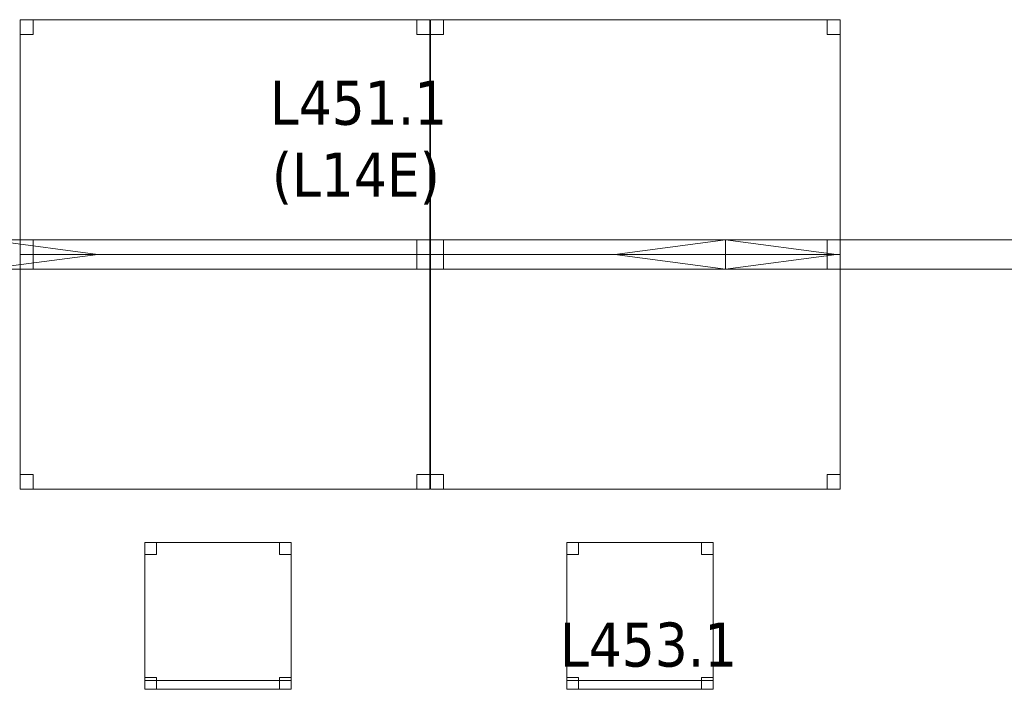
# Model space of a CAD drawing. Header units: metres. Extents: x 397.7 to 427.5, y 12.7 to 28.4.
# Tile 118 of 133: x 412.6 to 415.9, y 14.6 to 16.9. Entities that reach past the tile are written whole.
import ezdxf

# ---------------------------------------------------------------- set-up
doc = ezdxf.new("R2010")
doc.units = ezdxf.units.M
for name, color, linetype, lineweight in [('02_MOBILIARIO', 7, 'Continuous', 18), ('A-DETL-____-MBND', 7, 'Continuous', 18), ('A-DETL-GENF-OTLN', 7, 'Continuous', 18), ('E-LITE-EQPM-IDEN', 7, 'Continuous', 30)]:
    doc.layers.add(name, color=color, linetype=linetype, lineweight=lineweight)
doc.styles.add('Tahoma_4', font='tahoma.ttf', dxfattribs={"height": 0.15})

# ---------------------------------------------------------------- blocks, each defined once
blk = doc.blocks.new('Family - Taula 140X80_P4-153763-07_ENLLUMENAT_P4')
at = {"layer": 'A-DETL-____-MBND', "color": 253, "true_color": 0xaaaaaa}
for p, q in [((0, 0.8001), (0.0437, 0.8001)), ((0, 0.7501), (0, 0.8001)), ((0.0437, 0.8001), (0, 0.8001)), ((0, 0.8001), (0, 0.7501)), ((0, 0.8001), (1.3973, 0.8001)), ((0, 0), (0, 0.8001)), ((1.3973, 0.8001), (0, 0.8001)), ((0, 0.8001), (0, 0)), ((0.0437, 0.8001), (0.0437, 0.7501)), ((0.0437, 0.7501), (0.0437, 0.8001)), ((1.3536, 0.8001), (1.3973, 0.8001)), ((1.3536, 0.7501), (1.3536, 0.8001)), ((1.3973, 0.8001), (1.3536, 0.8001)), ((1.3536, 0.8001), (1.3536, 0.7501)), ((1.3973, 0.8001), (1.3973, 0)), ((1.3973, 0), (1.3973, 0.8001)), ((1.3973, 0.8001), (1.3973, 0.7501)), ((1.3973, 0.7501), (1.3973, 0.8001)), ((0.0437, 0.7501), (0, 0.7501)), ((0, 0.7501), (0.0437, 0.7501)), ((1.3973, 0.7501), (1.3536, 0.7501)), ((1.3536, 0.7501), (1.3973, 0.7501)), ((0, 0.05), (0.0437, 0.05)), ((0, 0), (0, 0.05)), ((0.0437, 0.05), (0, 0.05)), ((0, 0.05), (0, 0)), ((0.0437, 0.05), (0.0437, 0)), ((0.0437, 0), (0.0437, 0.05)), ((1.3536, 0.05), (1.3973, 0.05)), ((1.3536, 0), (1.3536, 0.05)), ((1.3973, 0.05), (1.3536, 0.05)), ((1.3536, 0.05), (1.3536, 0)), ((1.3973, 0.05), (1.3973, 0)), ((1.3973, 0), (1.3973, 0.05)), ((0, 0), (1.3973, 0)), ((0.0437, 0), (0, 0)), ((0, 0), (0.0437, 0)), ((1.3973, 0), (1.3536, 0)), ((1.3536, 0), (1.3973, 0)), ((1.3973, 0), (0, 0))]:
    blk.add_line(p, q, dxfattribs=at)
blk = doc.blocks.new('Family - Taula 140X80_P4-153923-07_ENLLUMENAT_P4')
at = {"layer": 'A-DETL-____-MBND', "color": 253, "true_color": 0xaaaaaa}
for p, q in [((0, 0.8001), (1.3973, 0.8001)), ((0, 0), (0, 0.8001)), ((1.3973, 0.8001), (0, 0.8001)), ((0, 0.8001), (0, 0)), ((0, 0.8001), (0.0437, 0.8001)), ((0, 0.7501), (0, 0.8001)), ((0.0437, 0.8001), (0, 0.8001)), ((0, 0.8001), (0, 0.7501)), ((0.0437, 0.8001), (0.0437, 0.7501)), ((0.0437, 0.7501), (0.0437, 0.8001)), ((1.3536, 0.8001), (1.3973, 0.8001)), ((1.3536, 0.7501), (1.3536, 0.8001)), ((1.3973, 0.8001), (1.3536, 0.8001)), ((1.3536, 0.8001), (1.3536, 0.7501)), ((1.3973, 0.8001), (1.3973, 0)), ((1.3973, 0), (1.3973, 0.8001)), ((1.3973, 0.8001), (1.3973, 0.7501)), ((1.3973, 0.7501), (1.3973, 0.8001)), ((0.0437, 0.7501), (0, 0.7501)), ((0, 0.7501), (0.0437, 0.7501)), ((1.3973, 0.7501), (1.3536, 0.7501)), ((1.3536, 0.7501), (1.3973, 0.7501)), ((0, 0.05), (0.0437, 0.05)), ((0, 0), (0, 0.05)), ((0.0437, 0.05), (0, 0.05)), ((0, 0.05), (0, 0)), ((0.0437, 0.05), (0.0437, 0)), ((0.0437, 0), (0.0437, 0.05)), ((1.3536, 0.05), (1.3973, 0.05)), ((1.3536, 0), (1.3536, 0.05)), ((1.3973, 0.05), (1.3536, 0.05)), ((1.3536, 0.05), (1.3536, 0)), ((1.3973, 0.05), (1.3973, 0)), ((1.3973, 0), (1.3973, 0.05)), ((0, 0), (1.3973, 0)), ((0.0437, 0), (0, 0)), ((0, 0), (0.0437, 0)), ((1.3973, 0), (1.3536, 0)), ((1.3536, 0), (1.3973, 0)), ((1.3973, 0), (0, 0))]:
    blk.add_line(p, q, dxfattribs=at)
blk = doc.blocks.new('Family - Cadira d_Oficina_P4-154066-07_ENLLUMENAT_P4')
at = {"layer": 'A-DETL-____-MBND', "color": 253, "true_color": 0xaaaaaa}
for p, q in [((0, 0.46), (0, 0.5)), ((0, 0.5), (0.04, 0.5)), ((0.04, 0.5), (0, 0.5)), ((0, 0.5), (0, 0.46)), ((0, 0.5), (0.5, 0.5)), ((0, 0), (0, 0.5)), ((0.5, 0.5), (0, 0.5)), ((0, 0.5), (0, 0)), ((0.04, 0.5), (0.04, 0.46)), ((0.04, 0.46), (0.04, 0.5)), ((0.46, 0.46), (0.46, 0.5)), ((0.46, 0.5), (0.5, 0.5)), ((0.5, 0.5), (0.46, 0.5)), ((0.46, 0.5), (0.46, 0.46)), ((0.5, 0.5), (0.5, 0.46)), ((0.5, 0.46), (0.5, 0.5)), ((0.5, 0.5), (0.5, 0)), ((0.5, 0), (0.5, 0.5)), ((0.04, 0.46), (0, 0.46)), ((0, 0.46), (0.04, 0.46)), ((0.5, 0.46), (0.46, 0.46)), ((0.46, 0.46), (0.5, 0.46)), ((0, 0), (0, 0.04)), ((0, 0.04), (0.04, 0.04)), ((0.04, 0.04), (0, 0.04)), ((0, 0.04), (0, 0)), ((0.04, 0.04), (0.04, 0)), ((0.04, 0), (0.04, 0.04)), ((0.46, 0), (0.46, 0.04)), ((0.46, 0.04), (0.5, 0.04)), ((0.5, 0.04), (0.46, 0.04)), ((0.46, 0.04), (0.46, 0)), ((0.5, 0.04), (0.5, 0)), ((0.5, 0), (0.5, 0.04)), ((0, 0), (0, 0.03)), ((0, 0.03), (0.5, 0.03)), ((0.5, 0.03), (0, 0.03)), ((0, 0.03), (0, 0)), ((0.04, 0), (0, 0)), ((0, 0), (0.04, 0)), ((0, 0), (0.5, 0)), ((0.5, 0), (0, 0)), ((0.5, 0), (0.46, 0)), ((0.5, 0.03), (0.5, 0)), ((0.5, 0), (0.5, 0.03)), ((0.5, 0), (0, 0)), ((0, 0), (0.5, 0)), ((0.46, 0), (0.5, 0))]:
    blk.add_line(p, q, dxfattribs=at)
blk = doc.blocks.new('Family - Cadira d_Oficina_P4-154198-07_ENLLUMENAT_P4')
at = {"layer": 'A-DETL-____-MBND', "color": 253, "true_color": 0xaaaaaa}
for p, q in [((0, 0.5), (0.5, 0.5)), ((0, 0), (0, 0.5)), ((0.5, 0.5), (0, 0.5)), ((0, 0.5), (0, 0)), ((0, 0.46), (0, 0.5)), ((0, 0.5), (0.04, 0.5)), ((0.04, 0.5), (0, 0.5)), ((0, 0.5), (0, 0.46)), ((0.04, 0.5), (0.04, 0.46)), ((0.04, 0.46), (0.04, 0.5)), ((0.46, 0.46), (0.46, 0.5)), ((0.46, 0.5), (0.5, 0.5)), ((0.5, 0.5), (0.46, 0.5)), ((0.46, 0.5), (0.46, 0.46)), ((0.5, 0.5), (0.5, 0.46)), ((0.5, 0.46), (0.5, 0.5)), ((0.5, 0.5), (0.5, 0)), ((0.5, 0), (0.5, 0.5)), ((0.04, 0.46), (0, 0.46)), ((0, 0.46), (0.04, 0.46)), ((0.5, 0.46), (0.46, 0.46)), ((0.46, 0.46), (0.5, 0.46)), ((0, 0), (0, 0.04)), ((0, 0.04), (0.04, 0.04)), ((0.04, 0.04), (0, 0.04)), ((0, 0.04), (0, 0)), ((0.04, 0.04), (0.04, 0)), ((0.04, 0), (0.04, 0.04)), ((0.46, 0), (0.46, 0.04)), ((0.46, 0.04), (0.5, 0.04)), ((0.5, 0.04), (0.46, 0.04)), ((0.46, 0.04), (0.46, 0)), ((0.5, 0.04), (0.5, 0)), ((0.5, 0), (0.5, 0.04)), ((0, 0), (0, 0.03)), ((0, 0.03), (0.5, 0.03)), ((0.5, 0.03), (0, 0.03)), ((0, 0.03), (0, 0)), ((0.04, 0), (0, 0)), ((0, 0), (0.04, 0)), ((0, 0), (0.5, 0)), ((0.5, 0), (0, 0)), ((0.5, 0), (0.46, 0)), ((0.5, 0.03), (0.5, 0)), ((0.5, 0), (0.5, 0.03)), ((0.5, 0), (0, 0)), ((0, 0), (0.5, 0)), ((0.46, 0), (0.5, 0))]:
    blk.add_line(p, q, dxfattribs=at)
blk = doc.blocks.new('Family - Taula 140X80_P4-154395-07_ENLLUMENAT_P4')
at = {"layer": 'A-DETL-____-MBND', "color": 253, "true_color": 0xaaaaaa}
for p, q in [((0, 0.7501), (0, 0.8001)), ((0, 0.8001), (0.0437, 0.8001)), ((0.0437, 0.8001), (0, 0.8001)), ((0, 0.8001), (0, 0.7501)), ((0, 0), (0, 0.8001)), ((0, 0.8001), (1.3973, 0.8001)), ((1.3973, 0.8001), (0, 0.8001)), ((0, 0.8001), (0, 0)), ((0.0437, 0.8001), (0.0437, 0.7501)), ((0.0437, 0.7501), (0.0437, 0.8001)), ((1.3536, 0.7501), (1.3536, 0.8001)), ((1.3536, 0.8001), (1.3973, 0.8001)), ((1.3973, 0.8001), (1.3536, 0.8001)), ((1.3536, 0.8001), (1.3536, 0.7501)), ((1.3973, 0.8001), (1.3973, 0.7501)), ((1.3973, 0.7501), (1.3973, 0.8001)), ((1.3973, 0.8001), (1.3973, 0)), ((1.3973, 0), (1.3973, 0.8001)), ((0.0437, 0.7501), (0, 0.7501)), ((0, 0.7501), (0.0437, 0.7501)), ((1.3973, 0.7501), (1.3536, 0.7501)), ((1.3536, 0.7501), (1.3973, 0.7501)), ((0, 0), (0, 0.05)), ((0, 0.05), (0.0437, 0.05)), ((0.0437, 0.05), (0, 0.05)), ((0, 0.05), (0, 0)), ((0.0437, 0.05), (0.0437, 0)), ((0.0437, 0), (0.0437, 0.05)), ((1.3536, 0), (1.3536, 0.05)), ((1.3536, 0.05), (1.3973, 0.05)), ((1.3973, 0.05), (1.3536, 0.05)), ((1.3536, 0.05), (1.3536, 0)), ((1.3973, 0.05), (1.3973, 0)), ((1.3973, 0), (1.3973, 0.05)), ((0.0437, 0), (0, 0)), ((0, 0), (0.0437, 0)), ((1.3973, 0), (0, 0)), ((0, 0), (1.3973, 0)), ((1.3973, 0), (1.3536, 0)), ((1.3536, 0), (1.3973, 0))]:
    blk.add_line(p, q, dxfattribs=at)
blk = doc.blocks.new('Family - Taula 140X80_P4-154496-07_ENLLUMENAT_P4')
at = {"layer": 'A-DETL-____-MBND', "color": 253, "true_color": 0xaaaaaa}
for p, q in [((0, 0.7501), (0, 0.8001)), ((0, 0.8001), (0.0437, 0.8001)), ((0.0437, 0.8001), (0, 0.8001)), ((0, 0.8001), (0, 0.7501)), ((0, 0), (0, 0.8001)), ((0, 0.8001), (1.3973, 0.8001)), ((1.3973, 0.8001), (0, 0.8001)), ((0, 0.8001), (0, 0)), ((0.0437, 0.8001), (0.0437, 0.7501)), ((0.0437, 0.7501), (0.0437, 0.8001)), ((1.3536, 0.7501), (1.3536, 0.8001)), ((1.3536, 0.8001), (1.3973, 0.8001)), ((1.3973, 0.8001), (1.3536, 0.8001)), ((1.3536, 0.8001), (1.3536, 0.7501)), ((1.3973, 0.8001), (1.3973, 0)), ((1.3973, 0), (1.3973, 0.8001)), ((1.3973, 0.8001), (1.3973, 0.7501)), ((1.3973, 0.7501), (1.3973, 0.8001)), ((0.0437, 0.7501), (0, 0.7501)), ((0, 0.7501), (0.0437, 0.7501)), ((1.3973, 0.7501), (1.3536, 0.7501)), ((1.3536, 0.7501), (1.3973, 0.7501)), ((0, 0), (0, 0.05)), ((0, 0.05), (0.0437, 0.05)), ((0.0437, 0.05), (0, 0.05)), ((0, 0.05), (0, 0)), ((0.0437, 0.05), (0.0437, 0)), ((0.0437, 0), (0.0437, 0.05)), ((1.3536, 0), (1.3536, 0.05)), ((1.3536, 0.05), (1.3973, 0.05)), ((1.3973, 0.05), (1.3536, 0.05)), ((1.3536, 0.05), (1.3536, 0)), ((1.3973, 0.05), (1.3973, 0)), ((1.3973, 0), (1.3973, 0.05)), ((0.0437, 0), (0, 0)), ((0, 0), (0.0437, 0)), ((1.3973, 0), (0, 0)), ((0, 0), (1.3973, 0)), ((1.3973, 0), (1.3536, 0)), ((1.3536, 0), (1.3973, 0))]:
    blk.add_line(p, q, dxfattribs=at)
blk = doc.blocks.new('LONDR55-XX_ZZ-ARQ-CAA-M3D-Londres55_ifc-1-07_ENLLUMENAT_P4')
at = {"layer": '02_MOBILIARIO', "color": 253, "lineweight": 18, "true_color": 0xaaaaaa}
for name, p in [('Family - Taula 140X80_P4-153763-07_ENLLUMENAT_P4', (412.567, 16.1195)), ('Family - Taula 140X80_P4-153923-07_ENLLUMENAT_P4', (413.967, 16.1195)), ('Family - Taula 140X80_P4-154496-07_ENLLUMENAT_P4', (412.567, 15.3195)), ('Family - Taula 140X80_P4-154395-07_ENLLUMENAT_P4', (413.967, 15.3195)), ('Family - Cadira d_Oficina_P4-154066-07_ENLLUMENAT_P4', (412.9917, 14.6372)), ('Family - Cadira d_Oficina_P4-154198-07_ENLLUMENAT_P4', (414.4317, 14.6372))]:
    blk.add_blockref(name, p, dxfattribs=at)
blk = doc.blocks.new('ZYR_06_02_05 LLuminària Suspesa - L 14 E-850698-07_ENLLUMENAT_P4')
at = {"layer": 'A-DETL-GENF-OTLN', "color": 92, "true_color": 0x00c400}
for p, q in [((-1.26, 0.05), (1.26, 0.05)), ((-1.26, -0.05), (-1.26, 0.05)), ((-1.26, 0.05), (-0.882, 0)), ((0.882, 0), (1.26, 0.05)), ((1.26, 0.05), (1.26, -0.05)), ((-0.882, 0), (-1.26, -0.05)), ((0.882, 0), (1.26, -0.05)), ((1.26, -0.05), (-1.26, -0.05))]:
    blk.add_line(p, q, dxfattribs=at)

msp = doc.modelspace()

# ---------------------------------------------------------------- block references
at = {"lineweight": 5}
msp.add_blockref('LONDR55-XX_ZZ-ARQ-CAA-M3D-Londres55_ifc-1-07_ENLLUMENAT_P4', (0, 0), dxfattribs=at)
at = {"layer": 'A-DETL-GENF-OTLN', "color": 92, "true_color": 0x00c400}
for p in [(413.7137, 16.1195), (416.2337, 16.1195)]:
    msp.add_blockref('ZYR_06_02_05 LLuminària Suspesa - L 14 E-850698-07_ENLLUMENAT_P4', p, dxfattribs=at)

# ---------------------------------------------------------------- texts
at = {"layer": 'E-LITE-EQPM-IDEN', "char_height": 0.15, "attachment_point": 1, "style": 'Tahoma_4'}
for s, insert, width in [('L451.1', (413.4187, 16.7116), 0.721519), ('(L14E)', (413.4254, 16.4668), 0.705485), ('L453.1', (414.4084, 14.8648), 0.721519)]:
    msp.add_mtext(s, dxfattribs=dict(at, insert=insert, width=width))

doc.saveas('drawing.dxf')
